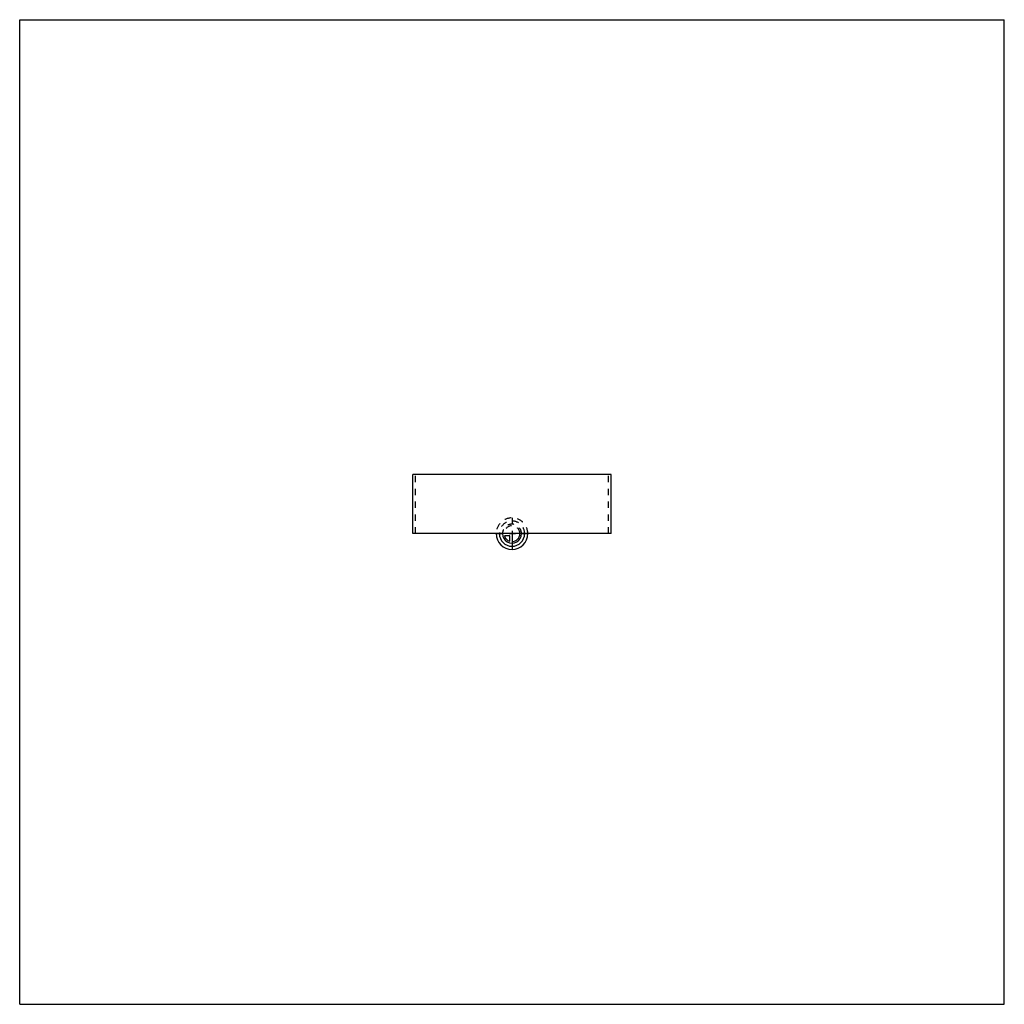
# Model space of a CAD drawing. Header units: millimetres. Extents: x 0 to 1000, y 0 to 1000.
import ezdxf

# ---------------------------------------------------------------- set-up
doc = ezdxf.new("R2010")
doc.units = ezdxf.units.MM
doc.header["$LTSCALE"] = 65.185185
doc.linetypes.add('HIDDEN', pattern=[0.2, 0.1, -0.1])
doc.layers.get('0').update_dxf_attribs({"linetype": 'CONTINUOUS'})
doc.layers.add('KOERPER', color=7, linetype='CONTINUOUS')
doc.layers.add('KURVEN', color=7, linetype='CONTINUOUS')

msp = doc.modelspace()

# ---------------------------------------------------------------- linework, layer by layer
at = {"color": 7, "linetype": 'Continuous'}
for p, q in [((0, 0), (0, 1000)), ((0, 1000), (1000, 1000)), ((1000, 0), (1000, 1000)), ((0, 0), (1000, 0))]:
    msp.add_line(p, q, dxfattribs=at)
at = {"layer": 'KOERPER', "color": 7, "linetype": 'Continuous'}
for p, q in [((399.3, 478), (399.3, 538)), ((600.7, 538), (399.3, 538)), ((600.7, 478), (600.7, 538)), ((600.7, 478), (399.3, 478))]:
    msp.add_line(p, q, dxfattribs=at)
at = {"layer": 'KOERPER', "color": 8, "linetype": 'HIDDEN'}
for p, q in [((402.1, 478), (402.1, 538)), ((597.9, 478), (597.9, 538))]:
    msp.add_line(p, q, dxfattribs=at)
at = {"layer": 'KURVEN', "color": 8, "linetype": 'HIDDEN'}
for p, q in [((500, 494), (500, 478)), ((484, 478), (516, 478))]:
    msp.add_line(p, q, dxfattribs=at)
at = {"layer": 'KURVEN', "color": 40, "linetype": 'Continuous'}
for p, q in [((497.8, 475.8), (492.3, 475.8)), ((497.8, 470.3), (497.8, 475.8)), ((500, 478), (500, 462))]:
    msp.add_line(p, q, dxfattribs=at)
at = {"layer": 'KURVEN', "color": 8, "linetype": 'HIDDEN'}
for radius, start in [(16, 0), (12.8, 0), (9.6, 0.0001), (8, 0.0001)]:
    msp.add_arc((500, 478), radius, start, 180, dxfattribs=at)
at = {"layer": 'KURVEN', "color": 40, "linetype": 'Continuous'}
for radius, start, end in [(16, 180, 360), (12.8, 180, 360), (9.6, 180, 0.0001), (8, 195.962, 254.038), (8, 270, 0.0001)]:
    msp.add_arc((500, 478), radius, start, end, dxfattribs=at)

doc.saveas('drawing.dxf')
